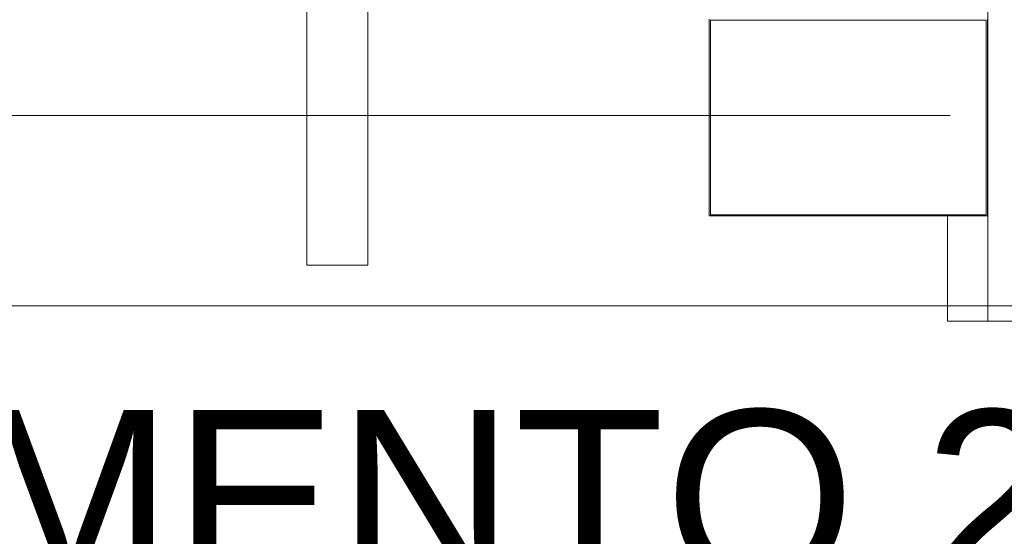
# Model space of a CAD drawing. Header units: millimetres. Extents: x 4480191 to 4481199, y -30324204 to -30323479.
# Tile 162 of 243: x 4480201.58 to 4480206.43, y -30323786.2 to -30323783.65. Entities that reach past the tile are written whole.
import ezdxf

# ---------------------------------------------------------------- set-up
doc = ezdxf.new("R2010")
doc.units = ezdxf.units.MM
doc.linetypes.add('NULL', pattern=[0])
for name, color, linetype, lineweight in [('IFC-Elemento construtivo genérico-Contorno', 253, 'Continuous', 5), ('IFC-Parede padrão-Contorno', 44, 'Continuous', 5), ('IFC-Parede-Contorno', 42, 'Continuous', 5), ('Nível 1', 2, 'Continuous', 60), ('Textos', 7, 'Continuous', 9)]:
    doc.layers.add(name, color=color, linetype=linetype, lineweight=lineweight)
doc.styles.add('ArialBlack', font='txt')

msp = doc.modelspace()

# ---------------------------------------------------------------- linework, layer by layer
at = {"layer": 'IFC-Elemento construtivo genérico-Contorno', "color": 8, "lineweight": 5}
for p, q in [((4480204.9773, -30323784.6163), (4480204.9773, -30323783.6443)), ((4480206.3493, -30323784.6163), (4480206.3493, -30323783.6443)), ((4480204.9833, -30323783.6503), (4480206.3433, -30323783.6503)), ((4480204.9833, -30323784.6103), (4480204.9833, -30323783.6503)), ((4480206.3433, -30323784.6103), (4480206.3433, -30323783.6503)), ((4480204.9773, -30323784.6163), (4480206.3493, -30323784.6163)), ((4480204.9833, -30323784.6103), (4480206.3433, -30323784.6103))]:
    msp.add_line(p, q, dxfattribs=at)
at = {"layer": 'IFC-Parede padrão-Contorno', "color": 8, "lineweight": 5}
for p, q in [((4480202.9933, -30323784.2623), (4480202.9933, -30323783.4203)), ((4480203.2933, -30323784.2623), (4480203.2933, -30323783.4203)), ((4480202.9933, -30323784.8595), (4480202.9933, -30323784.2623)), ((4480203.2933, -30323784.8595), (4480203.2933, -30323784.2623)), ((4480202.9933, -30323784.8595), (4480203.2154, -30323784.8595)), ((4480203.2154, -30323784.8595), (4480203.2933, -30323784.8595))]:
    msp.add_line(p, q, dxfattribs=at)
at = {"layer": 'IFC-Parede-Contorno', "color": 8, "lineweight": 5}
for p, q in [((4480206.3516, -30323783.6956), (4480206.3516, -30323783.1505)), ((4480206.3516, -30323784.2253), (4480206.3516, -30323783.6956)), ((4480206.3516, -30323785.135), (4480206.3516, -30323784.2253)), ((4480206.1516, -30323785.135), (4480206.1516, -30323784.6163)), ((4480206.1516, -30323785.135), (4480206.3516, -30323785.135)), ((4480206.3516, -30323785.135), (4480206.8795, -30323785.135))]:
    msp.add_line(p, q, dxfattribs=at)
at = {"layer": 'Nível 1', "color": 8, "lineweight": 5}
for p, q in [((4480193.7623, -30323784.1203), (4480206.1645, -30323784.1203)), ((4480206.6645, -30323785.0603), (4480193.7428, -30323785.0603))]:
    msp.add_line(p, q, dxfattribs=at)

# ---------------------------------------------------------------- texts
at = {"layer": 'Textos', "color": 7, "linetype": 'NULL', "insert": (4480198.5657, -30323786.453), "char_height": 0.866982, "width": 10.317607, "attachment_point": 7, "line_spacing_factor": 0.6, "style": 'ArialBlack'}
msp.add_mtext('PAVIMENTO 2', dxfattribs=at)

doc.saveas('drawing.dxf')
